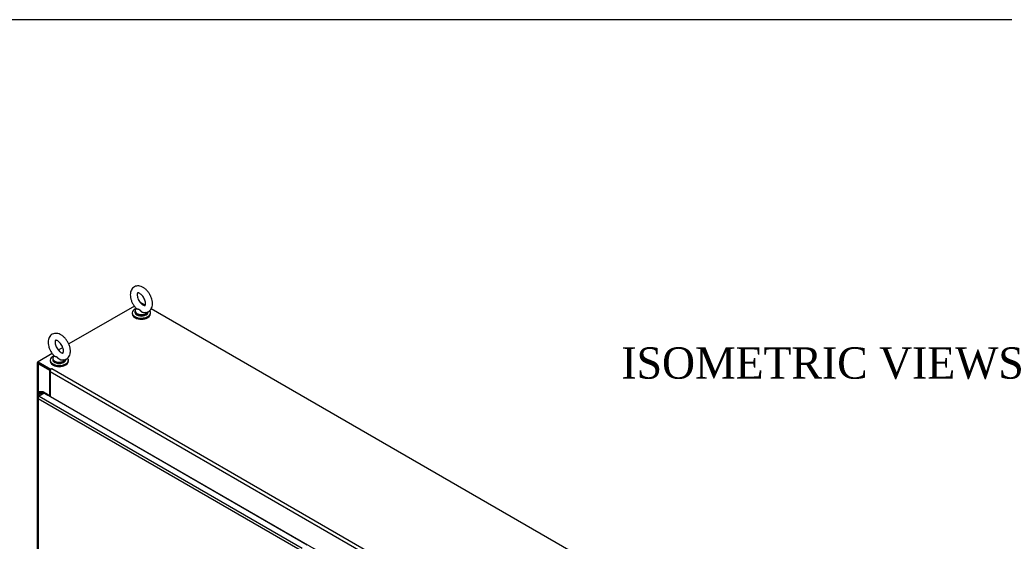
# Model space of a CAD drawing. Header units: inches. Extents: x 2 to 538, y -2 to 358.
# Tile 32 of 33: x 344 to 438, y 308 to 358. Entities that reach past the tile are written whole.
import ezdxf
from ezdxf.enums import TextEntityAlignment as Align

# ---------------------------------------------------------------- set-up
doc = ezdxf.new("R2010")
doc.units = ezdxf.units.IN
doc.header["$MEASUREMENT"] = 0
for name, color, linetype in [('COM52826', 7, 'Continuous'), ('COM54578-80', 7, 'Continuous'), ('COM71126-3', 7, 'Continuous'), ('COM71128-1', 7, 'Continuous'), ('Default', 7, 'Continuous'), ('SCS00680', 7, 'Continuous'), ('WAF25362', 7, 'Continuous'), ('WAM254785', 7, 'Continuous')]:
    doc.layers.add(name, color=color, linetype=linetype)
doc.styles.add('SEACAD_Times_New_Roman', font='times.ttf')

# ---------------------------------------------------------------- blocks, each defined once
blk = doc.blocks.new('SE5')
at = {"layer": 'COM52826', "color": 7, "linetype": 'Continuous'}
for p, q in [((345.858, 321.91), (345.858, 256.488)), ((345.895, 321.897), (345.86, 321.894)), ((345.911, 321.786), (345.912, 321.786)), ((345.912, 321.986), (346, 322.037)), ((371.018, 307.291), (345.912, 321.786)), ((345.912, 321.786), (345.912, 256.462)), ((345.912, 321.786), (345.912, 321.786)), ((345.912, 321.786), (345.912, 321.786)), ((345.912, 321.786), (345.912, 321.786)), ((345.912, 321.786), (345.912, 321.786)), ((346.488, 322.318), (346, 322.037)), ((346, 322.037), (371.191, 307.493)), ((371.679, 307.775), (346.488, 322.318))]:
    blk.add_line(p, q, dxfattribs=at)
for centre, radius, start, end in [((346.077, 321.932), 0.22, 189.90573, 221.37271), ((346.228, 321.893), 0.334, 176.44305, 198.69362)]:
    blk.add_arc(centre, radius, start, end, dxfattribs=at)
for centre, major_axis, start_param, end_param in [((346.043, 321.91), (0.185, 0), 2.356194, 3.295285), ((346, 321.886), (0.093, 0.16), 0.785398, 1.724489)]:
    blk.add_ellipse(centre, major_axis=major_axis, ratio=0.57735, start_param=start_param, end_param=end_param, dxfattribs=at)
at = {"layer": 'COM54578-80', "color": 7, "linetype": 'Continuous'}
for p, q in [((345.953, 322.398), (345.953, 322.01)), ((345.987, 322.35), (346.265, 322.19)), ((345.987, 322.029), (345.987, 322.35)), ((346.002, 322.426), (346.002, 322.405)), ((346.035, 322.457), (346.017, 322.447)), ((346.017, 322.406), (346.035, 322.396)), ((346.017, 322.406), (346.017, 322.385)), ((346.017, 322.385), (346.035, 322.374)), ((346.309, 322.215), (346.031, 322.375)), ((346.035, 322.374), (346.035, 322.396)), ((346.123, 322.447), (346.105, 322.457)), ((346.105, 322.396), (346.123, 322.406)), ((346.105, 322.396), (346.105, 322.374)), ((346.105, 322.374), (346.123, 322.385)), ((346.105, 322.373), (346.145, 322.346)), ((346.105, 322.332), (346.105, 322.373)), ((346.123, 322.385), (346.123, 322.406)), ((346.375, 322.465), (346.138, 322.465)), ((346.138, 322.453), (346.138, 322.465)), ((346.138, 322.405), (346.138, 322.426)), ((346.145, 322.309), (346.145, 322.346)), ((346.187, 322.285), (346.187, 322.398)), ((346.193, 322.429), (346.349, 322.429)), ((346.193, 322.429), (346.193, 322.281)), ((346.349, 322.429), (346.839, 322.146)), ((346.349, 322.238), (346.349, 322.429)), ((346.883, 322.171), (346.375, 322.465)), ((346.839, 322.146), (346.883, 322.171)), ((346.839, 322.116), (346.839, 322.146)), ((346.883, 322.09), (346.883, 322.171))]:
    blk.add_line(p, q, dxfattribs=at)
for centre, major_axis, start_param, end_param in [((346.07, 322.398), (0.117, 0), 1.748112, 3.926991), ((346.052, 322.426), (0.05, 0), 2.356194, 3.926991), ((346.052, 322.405), (0.05, 0), 3.141593, 3.926991), ((346.07, 322.398), (0.055, 0), 3.692907, 3.926991), ((346.07, 322.436), (0.05, 0), 0.785398, 2.356194), ((346.07, 322.416), (-0.05, 0), 0.785398, 2.356194), ((346.07, 322.395), (0.05, 0), 3.926991, 5.497787), ((346.07, 322.398), (0.117, 0), -0.876433, 1.405242), ((346.07, 322.398), (0.055, 0), -0.876433, -0.551314), ((346.088, 322.426), (-0.05, 0), 2.356194, 3.926991), ((346.088, 322.405), (-0.05, 0), 2.356194, 3.141593), ((346.07, 322.398), (0.135, 0), 0.418631, 1.046685)]:
    blk.add_ellipse(centre, major_axis=major_axis, ratio=0.57735, start_param=start_param, end_param=end_param, dxfattribs=at)
at = {"layer": 'COM71126-3', "color": 7, "linetype": 'Continuous'}
for p, q in [((345.822, 325.242), (345.822, 255.126)), ((347.023, 324.489), (345.895, 325.14)), ((345.895, 325.14), (345.895, 321.975)), ((347.096, 324.549), (345.984, 325.191)), ((347.023, 324.489), (347.083, 324.523)), ((347.023, 322.009), (347.023, 324.489))]:
    blk.add_line(p, q, dxfattribs=at)
blk.add_ellipse((346.072, 325.242), major_axis=(0.25, 0), ratio=0.57735, start_param=2.356194, end_param=3.926991, dxfattribs=at)
at = {"layer": 'COM71128-1', "color": 7, "linetype": 'Continuous'}
for p, q in [((355.12, 330.67), (348.834, 327.041)), ((356.168, 330.743), (355.707, 331.009)), ((431.646, 287.165), (356.736, 330.414)), ((348.254, 326.706), (347.831, 326.462)), ((347.254, 326.128), (345.895, 325.344)), ((345.895, 325.344), (347.112, 324.642)), ((345.895, 325.242), (345.895, 325.344)), ((345.895, 325.242), (347.096, 324.549)), ((347.2, 324.693), (347.112, 324.642)), ((347.112, 324.574), (347.112, 324.642)), ((347.2, 324.667), (347.2, 324.693)), ((347.221, 324.681), (423.766, 280.488)), ((423.589, 280.182), (347.045, 324.375)), ((347.045, 324.375), (347.045, 322.027)), ((372.803, 307.156), (347.045, 322.027))]:
    blk.add_line(p, q, dxfattribs=at)
for centre, major_axis, start_param in [((347.221, 324.477), (-0.125, -0.217), 3.926991), ((347.211, 324.687), (-0.015, 0), 2.356194), ((346.956, 321.976), (0.062, 0.108), 5.233453)]:
    blk.add_ellipse(centre, major_axis=major_axis, ratio=0.57735, start_param=start_param, end_param=5.497787, dxfattribs=at)
at = {"layer": 'SCS00680', "color": 7, "linetype": 'Continuous'}
for p, q in [((355.17, 330.173), (355.17, 330.075)), ((355.325, 330.431), (355.3, 330.411)), ((356.42, 330.075), (356.42, 330.12)), ((347.303, 325.631), (347.303, 325.533)), ((347.458, 325.889), (347.433, 325.869)), ((348.553, 325.533), (348.553, 325.578))]:
    blk.add_line(p, q, dxfattribs=at)
for centre, major_axis, start_param, end_param in [((355.795, 330.204), (0.611, 0), 2.514731, 3.277349), ((355.795, 330.173), (-0.625, 0), 0, 2.971807), ((355.795, 330.204), (0.611, 0), 3.277349, 5.965674), ((355.795, 330.075), (-0.625, 0), 0, 3.141593), ((347.928, 325.662), (0.611, 0), 2.514731, 3.277349), ((347.928, 325.631), (-0.625, 0), 0, 2.971807), ((347.928, 325.533), (-0.625, 0), 0, 3.141593), ((347.928, 325.662), (0.611, 0), 3.277349, 5.965674)]:
    blk.add_ellipse(centre, major_axis=major_axis, ratio=0.57735, start_param=start_param, end_param=end_param, dxfattribs=at)
for points, knots in [([(356.859, 330.901), (356.857, 330.957), (356.852, 331.091), (356.8, 331.342), (356.692, 331.626), (356.541, 331.899), (356.352, 332.143), (356.134, 332.349), (355.901, 332.499), (355.666, 332.586), (355.441, 332.61), (355.223, 332.572), (355.029, 332.467), (354.879, 332.305), (354.78, 332.107), (354.729, 331.878), (354.729, 331.617), (354.781, 331.336), (354.884, 331.049), (355.031, 330.779), (355.188, 330.561), (355.289, 330.466), (355.33, 330.428)], [0, 0, 0, 0, 0.030495, 0.08554, 0.140387, 0.195099, 0.250031, 0.305559, 0.362233, 0.413682, 0.461929, 0.507769, 0.557224, 0.604287, 0.651013, 0.700033, 0.752409, 0.807017, 0.861883, 0.916598, 0.971484, 1, 1, 1, 1]), ([(356.196, 330.901), (356.195, 330.874), (356.193, 330.81), (356.168, 330.734), (356.146, 330.712), (356.149, 330.713), (356.111, 330.705), (356.01, 330.734), (355.881, 330.811), (355.739, 330.941), (355.606, 331.111), (355.496, 331.309), (355.422, 331.513), (355.39, 331.698), (355.396, 331.84), (355.426, 331.92), (355.445, 331.935), (355.442, 331.936), (355.488, 331.941), (355.587, 331.91), (355.718, 331.83), (355.859, 331.697), (355.991, 331.524), (356.1, 331.325), (356.171, 331.124), (356.194, 330.978), (356.196, 330.917), (356.196, 330.901)], [0, 0, 0, 0, 0.021206, 0.061253, 0.102482, 0.149193, 0.19444, 0.232679, 0.273341, 0.314635, 0.357078, 0.400236, 0.443405, 0.485704, 0.526708, 0.566944, 0.60852, 0.657071, 0.696867, 0.73509, 0.775775, 0.817137, 0.85964, 0.902821, 0.945955, 0.988183, 1, 1, 1, 1]), ([(356.204, 330.058), (356.201, 330.056), (356.198, 330.054), (356.152, 330.022), (356.092, 330.01), (356.001, 330.021), (355.969, 330.028), (355.909, 330.051), (355.88, 330.065), (355.796, 330.115), (355.747, 330.157), (355.679, 330.225), (355.657, 330.247), (355.614, 330.291), (355.592, 330.312), (355.546, 330.342), (355.523, 330.352), (355.478, 330.362), (355.457, 330.364), (355.398, 330.368), (355.366, 330.37), (355.323, 330.383), (355.313, 330.395), (355.32, 330.414)], [0.5580809, 0.5580809, 0.5580809, 0.5580809, 0.5625, 0.5625, 0.625, 0.625, 0.65625, 0.65625, 0.6875, 0.6875, 0.75, 0.75, 0.78125, 0.78125, 0.8125, 0.8125, 0.84375, 0.84375, 0.875, 0.875, 0.9375, 0.9375, 1, 1, 1, 1]), ([(355.317, 330.437), (355.32, 330.427), (355.33, 330.419), (355.366, 330.403), (355.399, 330.398), (355.457, 330.389), (355.477, 330.385), (355.521, 330.372), (355.545, 330.362), (355.612, 330.321), (355.655, 330.277), (355.747, 330.194), (355.796, 330.152), (355.907, 330.086), (355.968, 330.061), (356.035, 330.052), (356.04, 330.051), (356.045, 330.051)], [0.0222922, 0.0222922, 0.0222922, 0.0222922, 0.0625, 0.0625, 0.125, 0.125, 0.15625, 0.15625, 0.1875, 0.1875, 0.25, 0.25, 0.3125, 0.3125, 0.375, 0.375, 0.3803847, 0.3803847, 0.3803847, 0.3803847]), ([(356.045, 330.058), (356.075, 330.053), (356.167, 330.038), (356.346, 330.071), (356.542, 330.166), (356.699, 330.325), (356.802, 330.518), (356.852, 330.719), (356.857, 330.843), (356.859, 330.901)], [0, 0, 0, 0, 0.061728, 0.221295, 0.39409, 0.557703, 0.719351, 0.888211, 1, 1, 1, 1]), ([(348.992, 326.359), (348.99, 326.415), (348.985, 326.549), (348.934, 326.8), (348.826, 327.084), (348.674, 327.357), (348.486, 327.601), (348.267, 327.808), (348.034, 327.958), (347.8, 328.044), (347.575, 328.068), (347.357, 328.03), (347.163, 327.925), (347.012, 327.763), (346.913, 327.565), (346.863, 327.336), (346.862, 327.076), (346.915, 326.795), (347.018, 326.508), (347.165, 326.237), (347.321, 326.02), (347.423, 325.924), (347.464, 325.887)], [0, 0, 0, 0, 0.030495, 0.08554, 0.140387, 0.195099, 0.250031, 0.305559, 0.362233, 0.413682, 0.461929, 0.507769, 0.557224, 0.604287, 0.651013, 0.700033, 0.752409, 0.807017, 0.861883, 0.916598, 0.971484, 1, 1, 1, 1]), ([(348.33, 326.359), (348.329, 326.333), (348.326, 326.269), (348.302, 326.192), (348.279, 326.17), (348.283, 326.171), (348.244, 326.163), (348.143, 326.192), (348.014, 326.269), (347.873, 326.399), (347.739, 326.57), (347.629, 326.767), (347.555, 326.971), (347.523, 327.156), (347.53, 327.298), (347.559, 327.378), (347.578, 327.393), (347.575, 327.394), (347.622, 327.399), (347.721, 327.369), (347.851, 327.288), (347.992, 327.156), (348.125, 326.983), (348.233, 326.783), (348.305, 326.582), (348.328, 326.437), (348.329, 326.375), (348.33, 326.359)], [0, 0, 0, 0, 0.021206, 0.061253, 0.102482, 0.149193, 0.19444, 0.232679, 0.273341, 0.314635, 0.357078, 0.400236, 0.443405, 0.485704, 0.526708, 0.566944, 0.60852, 0.657071, 0.696867, 0.73509, 0.775775, 0.817137, 0.85964, 0.902821, 0.945955, 0.988183, 1, 1, 1, 1]), ([(348.337, 325.517), (348.334, 325.514), (348.331, 325.512), (348.285, 325.48), (348.226, 325.468), (348.134, 325.479), (348.103, 325.487), (348.043, 325.509), (348.014, 325.523), (347.93, 325.573), (347.88, 325.615), (347.812, 325.683), (347.79, 325.706), (347.747, 325.749), (347.725, 325.77), (347.68, 325.8), (347.656, 325.81), (347.611, 325.82), (347.59, 325.822), (347.532, 325.827), (347.5, 325.828), (347.457, 325.842), (347.446, 325.853), (347.453, 325.872)], [0.5580809, 0.5580809, 0.5580809, 0.5580809, 0.5625, 0.5625, 0.625, 0.625, 0.65625, 0.65625, 0.6875, 0.6875, 0.75, 0.75, 0.78125, 0.78125, 0.8125, 0.8125, 0.84375, 0.84375, 0.875, 0.875, 0.9375, 0.9375, 1, 1, 1, 1]), ([(347.45, 325.895), (347.454, 325.885), (347.463, 325.877), (347.5, 325.862), (347.532, 325.857), (347.59, 325.847), (347.611, 325.843), (347.655, 325.83), (347.678, 325.821), (347.746, 325.779), (347.789, 325.735), (347.88, 325.652), (347.93, 325.611), (348.04, 325.545), (348.101, 325.52), (348.168, 325.51), (348.173, 325.509), (348.179, 325.509)], [0.0222922, 0.0222922, 0.0222922, 0.0222922, 0.0625, 0.0625, 0.125, 0.125, 0.15625, 0.15625, 0.1875, 0.1875, 0.25, 0.25, 0.3125, 0.3125, 0.375, 0.375, 0.3803847, 0.3803847, 0.3803847, 0.3803847]), ([(348.179, 325.516), (348.209, 325.511), (348.301, 325.496), (348.479, 325.529), (348.676, 325.624), (348.833, 325.783), (348.936, 325.976), (348.985, 326.177), (348.99, 326.301), (348.992, 326.359)], [0, 0, 0, 0, 0.061728, 0.221295, 0.39409, 0.557703, 0.719351, 0.888211, 1, 1, 1, 1])]:
    blk.add_open_spline(points, degree=3, knots=knots, dxfattribs=at)
blk.add_open_spline([(355.32, 330.414), (355.322, 330.42), (355.327, 330.427), (355.334, 330.435)], degree=3, dxfattribs=at)
at = {"layer": 'WAF25362', "color": 7, "linetype": 'Continuous'}
for p, q in [((354.92, 330.026), (354.92, 329.937)), ((356.67, 329.937), (356.67, 330.026)), ((347.053, 325.484), (347.053, 325.395)), ((348.803, 325.395), (348.803, 325.484))]:
    blk.add_line(p, q, dxfattribs=at)
for centre, start_param, end_param in [((355.795, 330.026), 5.29934, 6.283185), ((355.795, 330.026), 0, 3.557437), ((355.795, 329.937), 0, 3.141593), ((347.928, 325.484), 5.316544, 6.283185), ((347.928, 325.484), 0, 3.557437), ((347.928, 325.395), 0, 3.141593)]:
    blk.add_ellipse(centre, major_axis=(-0.875, 0), ratio=0.57735, start_param=start_param, end_param=end_param, dxfattribs=at)
at = {"layer": 'WAM254785', "color": 7, "linetype": 'Continuous'}
for centre in [(355.795, 329.835), (347.928, 325.293)]:
    blk.add_ellipse(centre, major_axis=(-0.75, 0), ratio=0.57735, start_param=0.705194, end_param=2.436399, dxfattribs=at)
blk = doc.blocks.new('BORDER')
at = {"layer": 'Default', "color": 7, "linetype": 'Continuous'}
blk.add_line((0, 27.86), (-41.86, 27.86), dxfattribs=at)

msp = doc.modelspace()

# ---------------------------------------------------------------- block references
at = {"layer": 'Default', "color": 7, "xscale": 12.8, "yscale": 12.8, "zscale": 12.8}
msp.add_blockref('BORDER', (537.834, 1.476), dxfattribs=at)
at = {"layer": 'Default'}
msp.add_blockref('SE5', (0, 0), dxfattribs=at)

# ---------------------------------------------------------------- texts
at = {"layer": 'Default', "color": 7, "linetype": 'Continuous', "style": 'SEACAD_Times_New_Roman'}
msp.add_text('ISOMETRIC VIEWS', height=3, dxfattribs=at).set_placement((401.777, 326.721), align=Align.TOP_LEFT)

doc.saveas('drawing.dxf')
